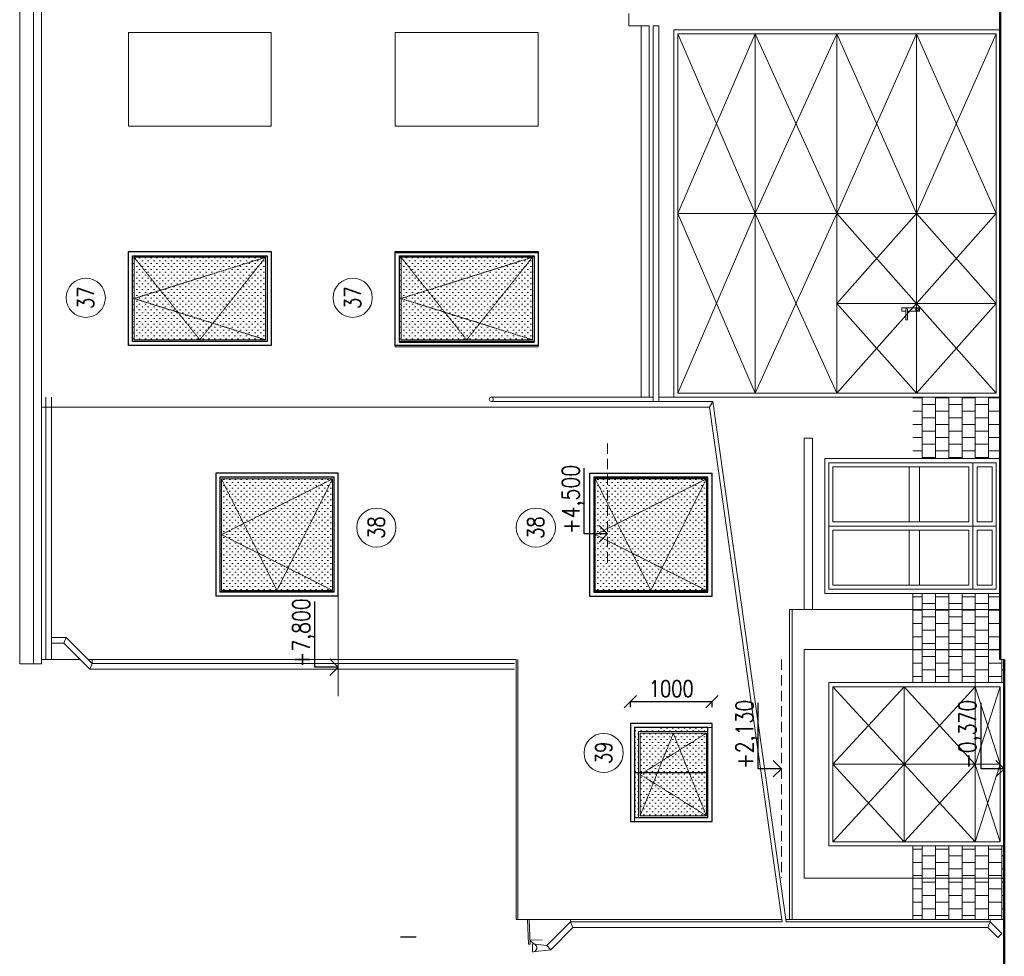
# Model space of a CAD drawing. Header units: millimetres. Extents: x -238874 to 551972, y -298952 to 658415.
# Tile 187 of 256: x 162124 to 174185, y 33463 to 44935. Entities that reach past the tile are written whole.
import ezdxf
from ezdxf.enums import TextEntityAlignment as Align

# ---------------------------------------------------------------- set-up
doc = ezdxf.new("R2010")
doc.units = ezdxf.units.MM
doc.header["$LTSCALE"] = 20
doc.linetypes.add('DASHED', pattern=[0.75, 0.5, -0.25])
doc.linetypes.add('HIDDEN', pattern=[9.525, 6.35, -3.175])
doc.layers.add('00_HEDVIKA_DEMOLICE', color=2, linetype='Continuous', lineweight=30, transparency=0.3)
for name, color, linetype, lineweight in [('CKBUBLINY', 1, 'Continuous', 18), ('CKBUBLINY_POPIS', 3, 'Continuous', 25), ('CKKOTY', 3, 'Continuous', 18), ('CKOKNA', 30, 'Continuous', 18), ('CKSTENY_SRAF', 8, 'Continuous', 18), ('NOSNÉ', 8, 'Continuous', 50), ('PRUCHODY', 7, 'Continuous', 18)]:
    doc.layers.add(name, color=color, linetype=linetype, lineweight=lineweight)
doc.layers.add('CZ', color=255, linetype='Continuous')
doc.layers.add('DVERE-PRUCHODY-OKNA', color=9, linetype='Continuous')
doc.styles.get("Standard").update_dxf_attribs({"font": 'simplex.shx', "width": 0.8})
doc.dimstyles.new('CADKON', dxfattribs={"dimscale": 100, "dimtxt": 2, "dimasz": 1.5, "dimexe": 0, "dimexo": 2, "dimgap": 0.6, "dimtad": 1, "dimrnd": 1, "dimtxsty": 'Standard', "dimblk1": 'OBLIQUE', "dimblk2": 'OBLIQUE', "dimsah": 1, "dimcen": 2.5, "dimadec": 1, "dimazin": 2, "dimtfac": 1, "dimtix": 1, "dimtmove": 2, "dimatfit": 3, "dimldrblk": 'OPEN30', "dimfxl": 5, "dimtfill": 1, "dimtolj": 1, "dimarcsym": 0})

# ---------------------------------------------------------------- blocks, each defined once
blk = doc.blocks.new('_OBLIQUE')
at = {"color": 0, "linetype": 'ByBlock'}
blk.add_line((-0.5, -0.5), (0.5, 0.5), dxfattribs=at)
blk = doc.blocks.new('*D3606')
at = {"layer": 'CKKOTY', "color": 0, "lineweight": -2, "transparency": 16777216}
for p, q in [((169605, 36515), (169605, 36581)), ((170605, 36581), (169605, 36581)), ((170605, 36515), (170605, 36581))]:
    blk.add_line(p, q, dxfattribs=at)
at = {"layer": 'DEFPOINTS', "color": 0, "transparency": 16777216}
for p in [(169605, 36581), (169605, 36315), (170605, 36315)]:
    blk.add_point(p, dxfattribs=at)
at = {"layer": 'CKKOTY', "color": 0, "lineweight": -2, "transparency": 16777216, "xscale": 150, "yscale": 150, "zscale": 150, "rotation": 180}
blk.add_blockref('_OBLIQUE', (169605, 36581), dxfattribs=at)
at = {"layer": 'CKKOTY', "color": 0, "lineweight": -2, "transparency": 16777216, "xscale": 150, "yscale": 150, "zscale": 150}
blk.add_blockref('_OBLIQUE', (170605, 36581), dxfattribs=at)
at = {"layer": 'CKKOTY', "color": 0, "transparency": 16777216, "insert": (170105, 36741), "char_height": 200, "attachment_point": 5, "bg_fill": 3, "box_fill_scale": 1.1, "bg_fill_color": 256, "bg_fill_true_color": 13158600, "bg_fill_transparency": 0}
blk.add_mtext('\\A1;1000', dxfattribs=at)
blk = doc.blocks.new('_Open30')
at = {"color": 0, "lineweight": -2}
for p, q in [((-1, 0.268), (0, 0)), ((0, 0), (-1, -0.268)), ((0, 0), (-1, 0))]:
    blk.add_line(p, q, dxfattribs=at)
blk = doc.blocks.new('*U3559')
at = {"color": 0, "lineweight": -2}
for p, q in [((-1150, 0), (-1150, 1750)), ((-1150, 1750), (0, 1750)), ((-1100, 1700), (-50, 1700)), ((-1100, 915), (-1100, 1700)), ((-50, 1700), (-50, 915)), ((0, 1750), (0, 0)), ((-1080, 1680), (-70, 1680)), ((-1080, 935), (-1080, 1680)), ((-70, 1680), (-70, 935)), ((-1100, 835), (-1100, 915)), ((-1080, 815), (-1080, 935)), ((-70, 935), (-70, 815)), ((-50, 915), (-50, 835)), ((-1100, 50), (-1100, 835)), ((-1080, 70), (-1080, 815)), ((-70, 815), (-70, 70)), ((-50, 835), (-50, 50)), ((0, 0), (-1150, 0)), ((-50, 50), (-1100, 50)), ((-70, 70), (-1080, 70))]:
    blk.add_line(p, q, dxfattribs=at)
at = {"color": 0, "linetype": 'DASHED', "lineweight": -2}
for p, q in [((-575, 1680), (-1080, 70)), ((-70, 1680), (-1080, 875)), ((-70, 70), (-575, 1680)), ((-1080, 875), (-70, 70))]:
    blk.add_line(p, q, dxfattribs=at)
blk = doc.blocks.new('*U3604')
at = {"color": 0, "lineweight": -2}
for p, q in [((-1505, 0), (-1505, 1500)), ((-1505, 1500), (0, 1500)), ((-1455, 1450), (-50, 1450)), ((-1455, 790), (-1455, 1450)), ((-50, 1450), (-50, 790)), ((0, 1500), (0, 0)), ((-1435, 1430), (-70, 1430)), ((-1435, 810), (-1435, 1430)), ((-70, 1430), (-70, 810)), ((-1455, 710), (-1455, 790)), ((-1435, 690), (-1435, 810)), ((-70, 810), (-70, 690)), ((-50, 790), (-50, 710)), ((-1455, 50), (-1455, 710)), ((-1435, 70), (-1435, 690)), ((-70, 690), (-70, 70)), ((-50, 710), (-50, 50)), ((0, 0), (-1505, 0)), ((-50, 50), (-1455, 50)), ((-70, 70), (-1435, 70))]:
    blk.add_line(p, q, dxfattribs=at)
at = {"color": 0, "linetype": 'DASHED', "lineweight": -2}
for p, q in [((-752, 1430), (-1435, 70)), ((-70, 1430), (-1435, 750)), ((-70, 70), (-752, 1430)), ((-1435, 750), (-70, 70))]:
    blk.add_line(p, q, dxfattribs=at)
blk = doc.blocks.new('*U3605')
at = {"color": 0, "lineweight": -2}
for p, q in [((-950, 0), (-950, 1150)), ((-950, 1150), (0, 1150)), ((-900, 1100), (-50, 1100)), ((-900, 615), (-900, 1100)), ((-50, 1100), (-50, 615)), ((0, 1150), (0, 0)), ((-880, 1080), (-70, 1080)), ((-880, 635), (-880, 1080)), ((-70, 1080), (-70, 635)), ((-900, 535), (-900, 615)), ((-880, 515), (-880, 635)), ((-70, 635), (-70, 515)), ((-50, 615), (-50, 535)), ((-900, 50), (-900, 535)), ((-880, 70), (-880, 515)), ((-70, 515), (-70, 70)), ((-50, 535), (-50, 50)), ((0, 0), (-950, 0)), ((-50, 50), (-900, 50)), ((-70, 70), (-880, 70))]:
    blk.add_line(p, q, dxfattribs=at)
at = {"color": 0, "linetype": 'DASHED', "lineweight": -2}
for p, q in [((-475, 1080), (-880, 70)), ((-70, 1080), (-880, 575)), ((-70, 70), (-475, 1080)), ((-880, 575), (-70, 70))]:
    blk.add_line(p, q, dxfattribs=at)
blk = doc.blocks.new('CK_BUBBLE_1_0_0')
at = {"color": 0, "linetype": 'ByBlock', "lineweight": -2}
blk.add_circle((0, 0), 1, dxfattribs=at)

msp = doc.modelspace()

# ---------------------------------------------------------------- hatches: boundary and pattern name
at = {"layer": 'CKSTENY_SRAF'}
h = msp.add_hatch(dxfattribs=at)
h.set_pattern_fill('OMITKA', color=256, scale=50, angle=450)
h.set_pattern_definition([(135, (585311.41, -39653.226), (-35.355339, -35.355339), [0, -50])])
h.paths.add_polyline_path([(163504.982, 41014.737), (163504.982, 42044.737), (165134.982, 42044.737), (165134.982, 41014.737)])
h = msp.add_hatch(dxfattribs=at)
h.set_pattern_fill('OMITKA', color=256, scale=50, angle=450)
h.set_pattern_definition([(135, (588581.41, -39653.226), (-35.355339, -35.355339), [0, -50])])
h.paths.add_polyline_path([(166774.982, 41014.737), (166774.982, 42044.737), (168404.982, 42044.737), (168404.982, 41014.737)])
h = msp.add_hatch(dxfattribs=at)
h.set_pattern_fill('OMITKA', color=256, scale=50, angle=450)
h.set_pattern_definition([(135, (586131.41, -42723.07), (-35.355339, -35.355339), [0, -50])])
h.paths.add_polyline_path([(164594.982, 37944.892), (164594.982, 39309.825), (165954.982, 39309.825), (165954.982, 37944.892)])
h = msp.add_hatch(dxfattribs=at)
h.set_pattern_fill('OMITKA', color=256, scale=50, angle=450)
h.set_pattern_definition([(135, (590711.41, -42723.07), (-35.355339, -35.355339), [0, -50])])
h.paths.add_polyline_path([(169174.982, 37944.892), (169174.982, 39309.825), (170534.982, 39309.825), (170534.982, 37944.892)])
h = msp.add_hatch(dxfattribs=at)
h.set_pattern_fill('OMITKA', color=256, scale=50, angle=450)
h.set_pattern_definition([(135, (590711.41, -45482.915), (-35.355339, -35.355339), [0, -50])])
h.paths.add_polyline_path([(169654.982, 35175.047), (169654.982, 36255.047), (170534.982, 36265.047), (170534.982, 35185.047)])
at = {"layer": 'PRUCHODY'}
h = msp.add_hatch(dxfattribs=at)
h.set_pattern_fill('AR-B88,_O', color=256, scale=0.8, angle=90)
h.set_pattern_definition([(90, (146681.69, 259028.03), (-162.56, 1e-14), []), (180, (146681.69, 259028.03), (-162.56, -81.28), [162.56, -162.56])])
h.paths.add_polyline_path([(173064.982, 40310.047), (173064.982, 39558.583), (174134.982, 39558.583), (174134.982, 40310.047)])
h.paths.add_polyline_path([(173064.982, 37908.583), (173064.982, 37710.047), (174134.982, 37710.047), (174134.982, 37908.583)])
h.paths.add_polyline_path([(173064.982, 37710.047), (173064.982, 37220.047), (174134.982, 37220.047), (174134.982, 37710.047)])
h.paths.add_polyline_path([(173064.982, 37220.047), (173064.982, 36815.047), (174184.982, 36815.047), (174184.982, 37097.118), (174134.982, 37097.118), (174134.982, 37220.047)])
h.paths.add_polyline_path([(173064.982, 34815.047), (173064.982, 34420.047), (174184.982, 34420.047), (174184.982, 34815.047)])
h.paths.add_polyline_path([(173064.982, 34420.047), (173064.982, 33915.047), (174184.982, 33915.047), (174184.982, 34420.047)])

# ---------------------------------------------------------------- linework, layer by layer
at = {"layer": '00_HEDVIKA_DEMOLICE'}
msp.add_line((169654.982, 35715.047), (170554.982, 35715.047), dxfattribs=at)
for points in [[(165204.982, 42094.737), (165204.982, 40944.737), (163454.982, 40944.737), (163454.982, 42094.737)], [(168474.982, 42094.737), (168474.982, 40944.737), (166724.982, 40944.737), (166724.982, 42094.737)], [(165154.982, 42044.737), (165154.982, 40994.737), (163504.982, 40994.737), (163504.982, 42044.737)], [(168424.982, 42044.737), (168424.982, 40994.737), (166774.982, 40994.737), (166774.982, 42044.737)], [(166024.982, 37879.825), (166024.982, 39379.825), (164524.982, 39379.825), (164524.982, 37879.825)], [(165974.982, 37929.825), (165974.982, 39329.825), (164574.982, 39329.825), (164574.982, 37929.825)], [(170604.982, 37874.892), (170604.982, 39374.892), (169104.982, 39374.892), (169104.982, 37874.892)], [(170554.982, 37929.825), (170554.982, 39329.825), (169154.982, 39329.825), (169154.982, 37929.825)], [(170554.982, 37924.892), (170554.982, 39324.892), (169154.982, 39324.892), (169154.982, 37924.892)], [(170604.982, 35115.047), (170604.982, 36315.047), (169604.982, 36315.047), (169604.982, 35115.047)], [(170554.982, 35165.047), (170554.982, 36265.047), (169654.982, 36265.047), (169654.982, 35165.047)]]:
    msp.add_lwpolyline(points, close=True, dxfattribs=at)
at = {"layer": 'CZ', "color": 7}
for p, q in [((169040.007, 38637.954), (169040.007, 39442.879)), ((169324.982, 38637.954), (169222.809, 38738.461)), ((169324.982, 38637.954), (169040.007, 38637.954)), ((169324.982, 38637.954), (169222.809, 38537.447)), ((165740.007, 37004.577), (165740.007, 37809.502)), ((166024.982, 37004.577), (165922.809, 37105.084)), ((166024.982, 37004.577), (165740.007, 37004.577)), ((166024.982, 37004.577), (165922.809, 36904.07)), ((171170.007, 35761.083), (171170.007, 36566.007)), ((173900.007, 35761.083), (173900.007, 36566.007)), ((171454.982, 35761.083), (171352.809, 35861.59)), ((174184.982, 35761.083), (174082.809, 35861.59)), ((171454.982, 35761.083), (171170.007, 35761.083)), ((171454.982, 35761.083), (171352.809, 35660.576)), ((174184.982, 35761.083), (173900.007, 35761.083)), ((174184.982, 35761.083), (174082.809, 35660.576))]:
    msp.add_line(p, q, dxfattribs=at)
at = {"layer": 'DVERE-PRUCHODY-OKNA'}
msp.add_line((166981.765, 33696.052), (166789.064, 33696.052), dxfattribs=at)
at = {"layer": 'NOSNÉ'}
for p, q in [((174134.982, 43315.63), (174134.982, 59660.047)), ((174134.982, 43315.63), (174134.982, 37097.118)), ((174184.982, 37097.118), (174184.982, 26659.21))]:
    msp.add_line(p, q, dxfattribs=at)
at = {"layer": 'PRUCHODY'}
for p, q in [((162123.588, 60170.047), (162123.588, 37047.118)), ((162290.759, 37047.118), (162290.759, 60170.047)), ((162392.365, 37047.118), (162392.365, 60170.047)), ((169584.982, 44860.047), (169584.982, 45010.047)), ((169734.982, 44860.047), (169584.982, 44860.047)), ((169734.982, 44860.047), (169834.982, 44860.047)), ((169734.982, 40310.047), (169734.982, 44860.047)), ((169834.982, 40310.047), (169834.982, 44860.047)), ((169884.982, 44860.047), (169954.982, 44860.047)), ((169884.982, 40260.047), (169884.982, 44860.047)), ((169954.982, 40260.047), (169954.982, 44860.047)), ((174134.982, 44810.047), (170134.982, 44810.047)), ((171134.982, 42560.047), (170184.982, 44760.047)), ((170184.982, 42560.047), (171134.982, 44760.047)), ((171134.982, 42560.047), (171134.982, 44760.047)), ((172134.982, 44760.047), (171134.982, 42560.047)), ((171134.982, 44760.047), (172134.982, 42560.047)), ((173109.982, 42560.047), (172134.982, 44760.047)), ((172134.982, 42560.047), (173109.982, 44760.047)), ((172134.982, 44760.047), (172134.982, 42560.047)), ((174084.982, 44760.047), (173109.982, 42560.047)), ((173109.982, 44760.047), (174084.982, 42560.047)), ((173109.982, 42560.047), (173109.982, 44760.047)), ((170184.982, 42560.047), (174084.982, 42560.047)), ((171134.982, 40360.047), (170184.982, 42560.047)), ((170184.982, 40360.047), (171134.982, 42560.047)), ((172134.982, 42560.047), (171134.982, 40360.047)), ((171134.982, 42560.047), (172134.982, 40360.047)), ((171134.982, 42560.047), (171134.982, 40360.047)), ((172134.982, 42560.047), (173109.982, 41460.047)), ((172134.982, 41460.047), (173109.982, 42560.047)), ((172134.982, 42560.047), (172134.982, 40360.047)), ((173109.982, 41460.047), (174084.982, 42560.047)), ((173109.982, 42560.047), (174084.982, 41460.047)), ((173109.982, 42560.047), (173109.982, 40360.047)), ((172134.982, 41460.047), (174084.982, 41460.047)), ((173109.982, 41460.047), (172134.982, 40360.047)), ((173109.982, 40360.047), (172134.982, 41460.047)), ((172927.989, 41405.402), (172927.989, 41365.402)), ((173147.989, 41405.402), (172927.989, 41405.402)), ((172977.51, 41385.402), (172977.51, 41264.469)), ((172998.47, 41385.402), (172998.47, 41264.469)), ((174084.982, 40360.047), (173109.982, 41460.047)), ((174084.982, 41460.047), (173109.982, 40360.047)), ((173147.989, 41405.402), (173147.989, 41365.402)), ((172977.51, 41365.402), (172927.989, 41365.402)), ((173147.989, 41365.402), (172998.47, 41365.402)), ((172998.47, 41264.469), (172998.47, 41264.469)), ((162442.365, 37097.118), (162442.365, 40310.047)), ((162512.365, 37097.118), (162512.365, 40310.047)), ((169884.982, 40310.047), (167899.982, 40310.047)), ((174134.982, 40310.047), (169954.982, 40310.047)), ((174134.982, 40310.047), (170134.982, 40310.047)), ((170573.749, 40190.047), (162392.365, 40190.047)), ((170614.377, 40260.047), (167899.982, 40260.047)), ((170614.377, 40260.047), (170573.749, 40190.047)), ((170573.749, 40190.047), (171462.186, 33886.257)), ((170614.377, 40260.047), (171512.68, 33886.257)), ((173800.778, 39508.583), (173800.778, 38733.583)), ((172034.982, 38733.583), (174084.982, 38733.583)), ((172034.982, 38733.583), (174084.982, 38733.583)), ((173800.778, 37958.583), (173800.778, 38733.583)), ((166024.982, 38112.639), (166024.982, 36650.568)), ((173064.982, 37908.583), (173064.982, 36815.047)), ((171584.982, 37710.047), (171554.982, 37710.047)), ((171554.982, 37710.047), (171554.982, 33915.047)), ((171584.982, 37710.047), (171584.982, 33915.047)), ((171584.982, 37710.047), (174134.982, 37710.047)), ((162512.365, 37367.548), (162693.185, 37367.548)), ((162512.365, 37297.548), (162664.181, 37297.548)), ((162693.185, 37367.548), (162664.181, 37297.548)), ((162664.181, 37297.548), (162982.075, 36979.502)), ((162693.185, 37367.548), (163011.079, 37049.502)), ((171734.982, 37220.047), (174134.982, 37220.047)), ((171734.982, 37220.047), (171734.982, 34420.047)), ((162392.365, 37047.118), (162123.588, 37047.118)), ((162864.515, 37097.118), (162392.365, 37097.118)), ((168204.982, 37097.118), (162963.486, 37097.118)), ((162982.075, 36979.502), (163011.079, 37049.502)), ((163011.079, 37049.502), (163011.079, 37097.118)), ((168183.349, 37049.502), (163011.079, 37049.502)), ((168204.982, 37097.118), (168204.982, 33915.047)), ((168224.982, 37097.118), (168224.982, 33915.047)), ((174134.982, 37097.118), (174184.982, 37097.118)), ((168183.349, 36979.502), (162982.075, 36979.502)), ((172034.982, 36815.047), (172034.982, 34815.047)), ((173829.209, 36815.047), (173829.209, 34865.047)), ((172084.982, 35815.047), (172957.096, 36765.047)), ((172084.982, 36765.047), (172957.096, 35815.047)), ((172957.096, 36765.047), (173829.209, 35814.421)), ((172957.096, 35815.047), (173829.209, 36765.047)), ((172957.096, 34865.047), (172957.096, 36765.047)), ((173829.209, 35814.421), (174134.982, 36765.047)), ((173829.209, 36765.047), (174134.982, 35815.047)), ((172084.982, 35815.047), (172957.096, 34865.047)), ((172957.096, 35815.047), (172084.982, 34865.047)), ((172084.982, 35815.047), (174134.982, 35815.047)), ((173829.209, 34865.047), (172957.096, 35815.047)), ((172957.096, 34865.047), (173829.209, 35814.421)), ((174134.982, 35815.047), (173829.209, 34865.047)), ((173829.209, 35814.421), (174134.982, 34865.047)), ((173064.982, 34815.047), (173064.982, 33915.047)), ((174184.982, 34420.047), (171734.982, 34420.047)), ((168344.069, 33915.047), (168204.982, 33915.047)), ((168344.069, 33915.047), (168355.373, 33612.998)), ((168344.069, 33915.047), (171458.129, 33915.047)), ((168365.084, 33915.047), (168376.358, 33613.783)), ((168871.311, 33886.257), (168871.311, 33915.047)), ((171508.623, 33915.047), (174184.982, 33915.047)), ((174011.349, 33886.257), (174011.349, 33915.047)), ((168582.715, 33596.501), (168871.311, 33886.257)), ((168628.337, 33543.113), (168900.388, 33816.257)), ((168900.388, 33816.257), (168871.311, 33886.257)), ((168871.311, 33886.257), (169081.606, 33886.257)), ((171462.186, 33886.257), (168871.311, 33886.257)), ((173982.272, 33816.257), (168900.388, 33816.257)), ((174011.349, 33886.257), (171512.68, 33886.257)), ((173982.272, 33816.257), (174011.349, 33886.257)), ((174106.05, 33691.981), (173982.272, 33816.257)), ((174155.647, 33741.379), (174011.349, 33886.257)), ((168523.111, 33665.047), (168374.647, 33659.491)), ((168423.723, 33615.034), (168374.647, 33659.491)), ((174155.647, 33741.379), (174106.05, 33691.981)), ((168376.358, 33613.783), (168355.373, 33612.998)), ((168406.352, 33617.059), (168582.715, 33596.501)), ((168406.352, 33617.059), (168406.352, 33517.237)), ((168406.352, 33517.237), (168628.337, 33543.113)), ((168628.337, 33543.113), (168582.715, 33596.501))]:
    msp.add_line(p, q, dxfattribs=at)
at = {"layer": 'PRUCHODY', "linetype": 'HIDDEN'}
for p, q in [((169324.982, 39746.016), (169324.982, 38283.945)), ((166024.982, 38112.639), (166024.982, 36650.568)), ((171454.982, 37097.118), (171454.982, 34425.047))]:
    msp.add_line(p, q, dxfattribs=at)
at = {"layer": 'PRUCHODY'}
for points in [[(165204.982, 43630.047), (165204.982, 44780.047), (163454.982, 44780.047), (163454.982, 43630.047)], [(165204.982, 43630.047), (165204.982, 44780.047), (163454.982, 44780.047), (163454.982, 43630.047)], [(168474.982, 43630.047), (168474.982, 44780.047), (166724.982, 44780.047), (166724.982, 43630.047)], [(168474.982, 43630.047), (168474.982, 44780.047), (166724.982, 44780.047), (166724.982, 43630.047)], [(174134.982, 40310.047), (174134.982, 44810.047), (170134.982, 44810.047), (170134.982, 40310.047)], [(174084.982, 40360.047), (174084.982, 44760.047), (170184.982, 44760.047), (170184.982, 40360.047)], [(163454.982, 42094.737), (163454.982, 40944.737), (165204.982, 40944.737), (165204.982, 42094.737)], [(163454.982, 42094.737), (163454.982, 40944.737), (165204.982, 40944.737), (165204.982, 42094.737)], [(165204.982, 42094.737), (165204.982, 40944.737), (163454.982, 40944.737), (163454.982, 42094.737)], [(165204.982, 42094.737), (165204.982, 40944.737), (163454.982, 40944.737), (163454.982, 42094.737)], [(166724.982, 42094.737), (166724.982, 40944.737), (168474.982, 40944.737), (168474.982, 42094.737)], [(166724.982, 42094.737), (166724.982, 40944.737), (168474.982, 40944.737), (168474.982, 42094.737)], [(168474.982, 42094.737), (168474.982, 40944.737), (166724.982, 40944.737), (166724.982, 42094.737)], [(168474.982, 42094.737), (168474.982, 40944.737), (166724.982, 40944.737), (166724.982, 42094.737)], [(163504.982, 42044.737), (163504.982, 40994.737), (165154.982, 40994.737), (165154.982, 42044.737)], [(165154.982, 42044.737), (165154.982, 40994.737), (163504.982, 40994.737), (163504.982, 42044.737)], [(168474.982, 40930.047), (168474.982, 42080.047), (166724.982, 42080.047), (166724.982, 40930.047)], [(168474.982, 40930.047), (168474.982, 42080.047), (166724.982, 42080.047), (166724.982, 40930.047)], [(166774.982, 42044.737), (166774.982, 40994.737), (168424.982, 40994.737), (168424.982, 42044.737)], [(168424.982, 42044.737), (168424.982, 40994.737), (166774.982, 40994.737), (166774.982, 42044.737)], [(168424.982, 40980.047), (168424.982, 42030.047), (166774.982, 42030.047), (166774.982, 40980.047)], [(171734.982, 39808.583), (171734.982, 37710.047), (171834.982, 37710.047), (171834.982, 39808.583)], [(174134.982, 37908.583), (174134.982, 39558.583), (171984.982, 39558.583), (171984.982, 37908.583)], [(173800.778, 38733.583), (173800.778, 39508.583), (172034.982, 39508.583), (172034.982, 38733.583)], [(174084.982, 37958.583), (174084.982, 39508.583), (172034.982, 39508.583), (172034.982, 37958.583)], [(173750.778, 38783.583), (173750.778, 39458.583), (172084.982, 39458.583), (172084.982, 38783.583)], [(173020.186, 38783.583), (173020.186, 39458.583), (173146.294, 39458.583), (173146.294, 38783.583)], [(174084.982, 38733.583), (174084.982, 39508.583), (173800.778, 39508.583), (173800.778, 38733.583)], [(174034.982, 38783.583), (174034.982, 39458.583), (173850.778, 39458.583), (173850.778, 38783.583)], [(173800.778, 38733.583), (173800.778, 37958.583), (172034.982, 37958.583), (172034.982, 38733.583)], [(174084.982, 38733.583), (174084.982, 37958.583), (173800.778, 37958.583), (173800.778, 38733.583)], [(173750.778, 38683.583), (173750.778, 38008.583), (172084.982, 38008.583), (172084.982, 38683.583)], [(173020.186, 38683.583), (173020.186, 38008.583), (173146.294, 38008.583), (173146.294, 38683.583)], [(174034.982, 38683.583), (174034.982, 38008.583), (173850.778, 38008.583), (173850.778, 38683.583)], [(174184.982, 34815.047), (174184.982, 36815.047), (172034.982, 36815.047), (172034.982, 34815.047)], [(174134.982, 34865.047), (174134.982, 36765.047), (172084.982, 36765.047), (172084.982, 34865.047)]]:
    msp.add_lwpolyline(points, close=True, dxfattribs=at)
for centre, radius in [((173115.442, 41385.362), 16.88), ((167899.982, 40285.047), 25)]:
    msp.add_circle(centre, radius, dxfattribs=at)
for centre, radius, start, end in [((172987.99, 41385.402), 10.48, 0, 180), ((172987.99, 41264.469), 10.48, 180, 0), ((168409.337, 33567.148), 50, 266.5763947, 93.4236053)]:
    msp.add_arc(centre, radius, start, end, dxfattribs=at)

# ---------------------------------------------------------------- block references
at = {"layer": 'CKBUBLINY'}
ref = msp.add_blockref('CK_BUBBLE_1_0_0', (162933.114, 41529.159), dxfattribs=dict(at, xscale=240, yscale=240, zscale=240, rotation=90))
ref.add_attrib('NUM1', '37', dxfattribs={"layer": 'CKBUBLINY_POPIS', "height": 200, "rotation": 90, "width": 0.8, "flags": 8}).set_placement((162933.114, 41529.159), align=Align.MIDDLE_CENTER)
ref = msp.add_blockref('CK_BUBBLE_1_0_0', (166203.114, 41529.159), dxfattribs=dict(at, xscale=240, yscale=240, zscale=240, rotation=90))
ref.add_attrib('NUM1', '37', dxfattribs={"layer": 'CKBUBLINY_POPIS', "height": 200, "rotation": 90, "width": 0.8, "flags": 8}).set_placement((166203.114, 41529.159), align=Align.MIDDLE_CENTER)
ref = msp.add_blockref('CK_BUBBLE_1_0_0', (166493.004, 38714.004), dxfattribs=dict(at, xscale=240, yscale=240, zscale=240, rotation=90))
ref.add_attrib('NUM1', '38', dxfattribs={"layer": 'CKBUBLINY_POPIS', "height": 200, "rotation": 90, "width": 0.8, "flags": 8}).set_placement((166493.004, 38714.004), align=Align.MIDDLE_CENTER)
ref = msp.add_blockref('CK_BUBBLE_1_0_0', (168446.033, 38714.004), dxfattribs=dict(at, xscale=240, yscale=240, zscale=240, rotation=90))
ref.add_attrib('NUM1', '38', dxfattribs={"layer": 'CKBUBLINY_POPIS', "height": 200, "rotation": 90, "width": 0.8, "flags": 8}).set_placement((168446.033, 38714.004), align=Align.MIDDLE_CENTER)
ref = msp.add_blockref('CK_BUBBLE_1_0_0', (169276.659, 35954.159), dxfattribs=dict(at, xscale=240, yscale=240, zscale=240, rotation=90))
ref.add_attrib('NUM1', '39', dxfattribs={"layer": 'CKBUBLINY_POPIS', "height": 200, "rotation": 90, "width": 0.8, "flags": 8}).set_placement((169276.659, 35954.159), align=Align.MIDDLE_CENTER)
at = {"layer": 'CKOKNA', "rotation": 90.00000000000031}
for name, p in [('*U3559', (165204.982, 42094.737)), ('*U3559', (168474.982, 42094.737)), ('*U3604', (166024.982, 39379.825)), ('*U3604', (170604.982, 39379.825))]:
    msp.add_blockref(name, p, dxfattribs=at)

# ---------------------------------------------------------------- texts
at = {"layer": 'CZ', "color": 7, "char_height": 212.5, "width": 939.6, "attachment_point": 1, "rotation": 90}
for s, insert in [('+4,500', (168766.959, 38637.269)), ('+7,800', (165466.959, 37003.892)), ('+2,130', (170896.959, 35760.398)), ('-0,370', (173626.959, 35760.398))]:
    msp.add_mtext(s, dxfattribs=dict(at, insert=insert))

# ---------------------------------------------------------------- next in the draw order: dimensions: what is measured, and where the dimension line sits
at = {"layer": 'CKKOTY'}
dim = msp.add_linear_dim(base=(169604.982, 36581.042), p1=(170604.982, 36315.047), p2=(169604.982, 36315.047), dimstyle='CADKON', dxfattribs=at)
dim.commit()
dim.dimension.update_dxf_attribs({"geometry": '*D3606', "text_midpoint": (170104.982, 36741.042)})

# ---------------------------------------------------------------- next in the draw order: block references
at = {"layer": 'CKOKNA'}
msp.add_blockref('*U3605', (170604.982, 35115.047), dxfattribs=at)

doc.saveas('drawing.dxf')
